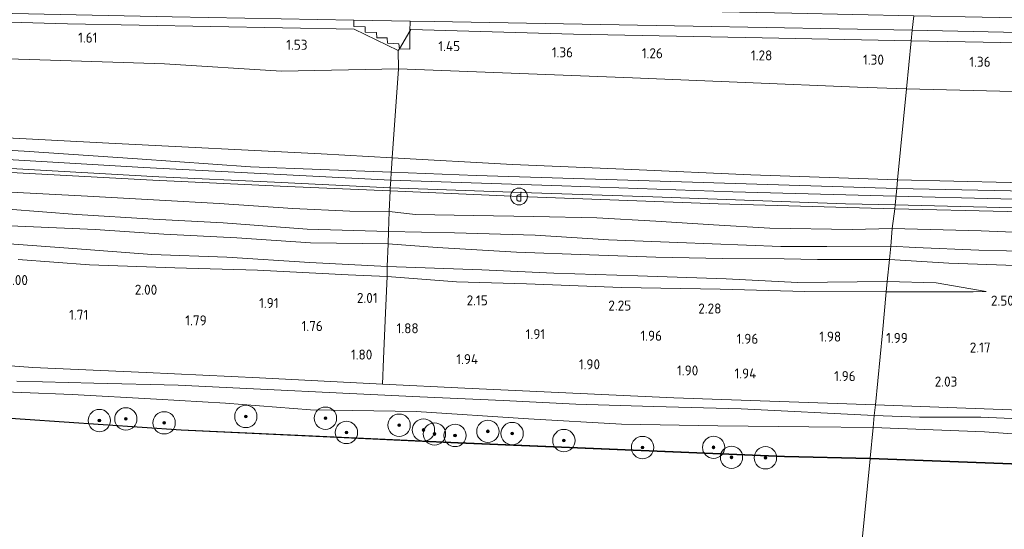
# Model space of a CAD drawing. Extents: x 126429 to 133038, y 413091 to 414846.
# Tile 193 of 256: x 130391 to 130567, y 413182 to 413273. Entities that reach past the tile are written whole.
import ezdxf
from ezdxf.enums import TextEntityAlignment as Align
from ezdxf.lldxf.tags import DXFTag

# ---------------------------------------------------------------- set-up
doc = ezdxf.new("R2010")
doc.units = 0
for name, color, linetype, lineweight in [('B-ME-BC-BETONVORM-GV', 50, 'Continuous', 18), ('B-ME-GR-BOOM-S', 90, 'Continuous', 25), ('B-ME-GR-GRAS-GV', 60, 'Continuous', 13), ('B-ME-GR-MOERAS-GV', 120, 'Continuous', 13), ('B-ME-GW-TALUD_KRUIN-G', 90, 'Continuous', 18), ('B-ME-GW-TALUD_TEEN-G', 90, 'Continuous', 18), ('B-ME-IE-MEUBILAIR_DIJKPAAL-S', 7, 'Continuous', 25), ('B-ME-IE-TERREINAFSCHEIDING_DOORGANG-G', 210, 'Continuous', 18), ('B-ME-IE-TERREINAFSCHEIDING_KUNSTMATIG_HEKWERK-G', 20, 'IE-TERREINAFSCHEIDING-KUNSTMATIG', 18), ('B-ME-OB-BESCHOEIING-GV', 7, 'Continuous', 18), ('B-ME-OB-OEVERVOORZIENING-G', 7, 'Continuous', 18), ('B-ME-OG-HOOGTEPUNT-S', 7, 'Continuous', 25), ('B-ME-OG-WATER_KANAAL-GV', 120, 'Continuous', 18), ('B-ME-VH-VERHARDING_ASFALT-GV', 252, 'Continuous', 18), ('B-ME-VH-VERHARDING_HALFVERHARDING-GV', 252, 'Continuous', 18), ('B-ME-WH-WINTERBED-G', 150, 'WH-WINTERBED', 18)]:
    doc.layers.add(name, color=color, linetype=linetype, lineweight=lineweight)
doc.styles.add('NLCS-ISO', font='NLCS-ISO.ttf')
doc.styles.add('NLCS-ISO-ANNOTATIVE-T18', font='NLCS-ISO.ttf', dxfattribs={"height": 1.8})
doc.styles.get("Standard").update_dxf_attribs({"font": 'arial.ttf'})
doc.linetypes.add('IE-TERREINAFSCHEIDING-KUNSTMATIG', pattern='A,4,[82,NLCS.SHX,S=0.75,R=90,X=0,Y=0],4,-2', length=10)
tags = doc.linetypes.add('WH-WINTERBED', pattern='A,6,-3.5,["WB",Standard,S=1.8,R=0,X=-1.5,Y=-0.9],-3.5,6,-3.5,6,-3.5,6,-3.5,6,-3.5', length=51).pattern_tags.tags
tags[6] = DXFTag(74, 10)

# ---------------------------------------------------------------- blocks, each defined once
blk = doc.blocks.new('SAL-HOOGTELABEL-SO')
at = {"color": 0, "linetype": 'ByBlock', "lineweight": -2, "style": 'NLCS-ISO-ANNOTATIVE-T18'}
blk.add_attdef('HOOGTE', text='', height=1.8, dxfattribs=at).set_placement((2.79, 0), align=Align.RIGHT)
blk = doc.blocks.new('SGR-BOOM_01-SO')
at = {"linetype": 'ByBlock', "lineweight": 18}
h = blk.add_hatch(color=0, dxfattribs=at)
h.dxf.hatch_style = 1
edge = h.paths.add_edge_path()
edge.add_arc((0, 0), 0.25, 0, 360)
at = {"color": 0, "linetype": 'ByBlock', "lineweight": 18}
for radius in [2, 0.25]:
    blk.add_circle((0, 0), radius, dxfattribs=at)
blk = doc.blocks.new('SIE-DIJKPAAL-SO')
at = {"color": 0, "linetype": 'ByBlock', "lineweight": 18}
blk.add_circle((0, 0), 1.5, dxfattribs=at)
at = {"color": 0, "linetype": 'ByBlock', "lineweight": 18, "style": 'NLCS-ISO'}
blk.add_text('d', height=1.8, dxfattribs=at).set_placement((0, 0), align=Align.MIDDLE_CENTER)

msp = doc.modelspace()

# ---------------------------------------------------------------- linework, layer by layer
at = {"layer": 'B-ME-BC-BETONVORM-GV'}
for points in [[(130460.553, 413271.336, 1.267), (130458.683, 413268.2, 1.379), (130458.599, 413269.092, 1.388), (130456.521, 413269.207, 1.384), (130456.466, 413270.138, 1.288), (130454.609, 413270.139, 1.292), (130454.572, 413271.126, 1.28), (130452.544, 413271.163, 1.28), (130452.558, 413272.121, 1.242), (130450.494, 413272.174, 1.238), (130450.493, 413273.333, 1.093), (130460.606, 413273.148, 1.074)], [(130460.553, 413271.336, 1.267), (130460.529, 413268.108, 1.361), (130458.683, 413268.2, 1.379)]]:
    msp.add_polyline3d(points, close=True, dxfattribs=at)
at = {"layer": 'B-ME-GR-GRAS-GV'}
for points in [[(130416.569, 413265.472, 1.737), (130437.515, 413264.179, 1.692), (130458.532, 413264.599, 1.647), (130457.366, 413248.639, 5.906), (130444.629, 413249.349, 5.94), (130406.564, 413251.275, 6.07), (130385.966, 413252.325, 5.965), (130365.368, 413253.375, 5.859), (130343.674, 413254.477, 5.867), (130321.981, 413255.579, 5.875), (130296.161, 413257.312, 5.883), (130270.341, 413259.045, 5.89), (130244.424, 413261.123, 5.907), (130218.507, 413263.201, 5.924), (130213.053, 413263.556, 5.927), (130214.222, 413276.051, 2.154), (130214.25, 413276.708, 2.102), (130248.013, 413274.356, 2.043), (130287.429, 413272.289, 1.959), (130309.873, 413270.835, 1.911), (130332.318, 413269.382, 1.863), (130354.009, 413267.55, 1.831), (130375.058, 413266.798, 1.798), (130396.111, 413266.167, 1.768)], [(130511.354, 413272.263, 1.058), (130550.676, 413271.554, 1.091), (130550.484, 413269.603, 1.203), (130523.749, 413270.122, 1.138), (130489.895, 413270.791, 1.292), (130460.72, 413271.615, 1.257), (130460.553, 413271.336, 1.267), (130460.606, 413273.148, 1.074), (130464.894, 413273.069, 1.065), (130488.124, 413272.666, 1.062)], [(130550.484, 413269.603, 1.203), (130549.639, 413261.012, 1.629), (130540.856, 413261.325, 1.637), (130520.686, 413262.146, 1.624), (130500.517, 413262.967, 1.61), (130463.188, 413264.39, 1.637), (130458.532, 413264.599, 1.647), (130458.472, 413267.848, 1.391), (130458.683, 413268.2, 1.379), (130460.529, 413268.108, 1.361), (130460.553, 413271.336, 1.267), (130460.72, 413271.615, 1.257), (130489.895, 413270.791, 1.292), (130523.749, 413270.122, 1.138)], [(130712.81, 413263.506, 1.713), (130712.616, 413263.222, 1.748), (130703.679, 413266.818, 1.378), (130682.185, 413267.221, 1.379), (130660.692, 413267.624, 1.38), (130637.464, 413268.044, 1.381), (130614.237, 413268.465, 1.382), (130579.443, 413269.103, 1.292), (130550.484, 413269.603, 1.203), (130550.676, 413271.554, 1.091), (130575.211, 413270.971, 1.092), (130599.747, 413270.389, 1.093), (130626.65, 413269.902, 1.103), (130653.554, 413269.415, 1.113), (130679.048, 413268.784, 1.132), (130704.542, 413268.154, 1.151), (130704.484, 413267.347, 1.315), (130706.542, 413267.286, 1.317), (130706.518, 413266.327, 1.449), (130708.572, 413266.219, 1.471), (130708.525, 413265.262, 1.555), (130710.581, 413265.178, 1.553), (130710.518, 413264.293, 1.627), (130712.718, 413264.242, 1.627)], [(130549.639, 413261.012, 1.629), (130548.03, 413244.669, 6.024), (130521.738, 413245.58, 5.986), (130500.365, 413246.508, 5.917), (130478.992, 413247.436, 5.848), (130457.366, 413248.639, 5.906), (130458.532, 413264.599, 1.647), (130463.188, 413264.39, 1.637), (130500.517, 413262.967, 1.61), (130520.686, 413262.146, 1.624), (130540.856, 413261.325, 1.637)], [(130710.258, 413240.813, 5.897), (130711.59, 413240.284, 6.041), (130681.021, 413241.188, 5.979), (130649.151, 413242.22, 5.979), (130609.493, 413243.005, 6.009), (130588.862, 413243.593, 6.013), (130568.231, 413244.182, 6.017), (130548.03, 413244.669, 6.024), (130549.639, 413261.012, 1.629), (130587.842, 413260.032, 1.664), (130591.981, 413259.981, 1.91), (130599.585, 413259.182, 2.216), (130609.461, 413257.735, 2.498), (130617.988, 413254.457, 3.206), (130629.687, 413252.271, 3.574), (130641.186, 413249.754, 3.842), (130653.75, 413248.018, 4.226), (130666.101, 413246.568, 4.528), (130678.409, 413245.531, 4.751), (130691.399, 413244.494, 5.1), (130700.877, 413243.701, 5.361), (130703.724, 413242.836, 5.579), (130706.121, 413242.156, 5.693), (130708.459, 413241.364, 5.801)], [(130457.048, 413243.24, 5.917), (130457.004, 413242.69, 6.138), (130438.561, 413243.483, 6.143), (130414.46, 413244.618, 6.132), (130393.427, 413245.755, 6.132), (130372.394, 413246.892, 6.132), (130349.007, 413248.202, 6.132), (130325.62, 413249.513, 6.132), (130304.766, 413250.708, 6.13), (130283.912, 413251.903, 6.128), (130244.667, 413254.6, 6.12), (130213.786, 413257.2, 6.097), (130212.417, 413257.314, 6.097), (130212.497, 413257.969, 6.028), (130226.283, 413256.729, 6.036), (130264.87, 413253.722, 6.032), (130287.247, 413252.41, 6.024), (130309.625, 413251.099, 6.016), (130340.292, 413249.422, 5.997), (130370.96, 413247.746, 5.978), (130393.237, 413246.49, 5.996), (130415.515, 413245.234, 6.013), (130436.281, 413244.237, 5.965)], [(130548.03, 413244.669, 6.024), (130547.881, 413243.154, 6.109), (130520.874, 413243.981, 6.107), (130493.867, 413244.808, 6.105), (130472.478, 413245.464, 6.047), (130457.216, 413246.049, 6.064), (130457.262, 413246.657, 5.909), (130457.366, 413248.639, 5.906), (130478.992, 413247.436, 5.848), (130500.365, 413246.508, 5.917), (130521.738, 413245.58, 5.986)], [(130547.093, 413235.929, 4.813), (130539.909, 413235.767, 4.663), (130525.133, 413236.007, 4.601), (130515.015, 413236.593, 4.926), (130504.674, 413237.285, 4.901), (130494.115, 413237.843, 4.976), (130482.776, 413238.082, 5.013), (130471.964, 413238.255, 4.876), (130461.596, 413238.479, 4.663), (130456.853, 413238.978, 4.788), (130457.004, 413242.69, 6.138), (130480.238, 413241.691, 6.132), (130515.876, 413240.403, 6.147), (130547.519, 413239.483, 6.085)], [(130547.587, 413240.17, 6.032), (130547.519, 413239.483, 6.085), (130515.876, 413240.403, 6.147), (130480.238, 413241.691, 6.132), (130457.004, 413242.69, 6.138), (130457.048, 413243.24, 5.917), (130480.589, 413242.423, 5.942), (130504.13, 413241.606, 5.967), (130538.698, 413240.37, 6.001)], [(130713.093, 413235.822, 6.014), (130713.109, 413234.798, 6.021), (130691.484, 413235.34, 6.023), (130670.502, 413235.822, 6.04), (130649.521, 413236.304, 6.057), (130615.965, 413237.125, 6.141), (130587.909, 413238.534, 6.173), (130567.714, 413239.008, 6.129), (130547.519, 413239.483, 6.085), (130547.587, 413240.17, 6.032), (130578.067, 413239.41, 6.076), (130602.125, 413238.85, 6.04), (130626.184, 413238.29, 6.004), (130648.509, 413237.875, 5.996), (130670.834, 413237.461, 5.988), (130691.96, 413236.894, 6.003), (130713.086, 413236.328, 6.018)], [(130525.133, 413236.007, 4.601), (130539.909, 413235.767, 4.663), (130547.093, 413235.929, 4.813), (130546.847, 413232.808, 4.614), (130535.37, 413232.71, 4.689), (130527.09, 413232.695, 4.288), (130508.652, 413233.466, 4.563), (130496.167, 413233.915, 4.613), (130483.038, 413234.759, 4.676), (130468.548, 413235.202, 4.563), (130456.754, 413235.39, 4.363), (130456.853, 413238.978, 4.788), (130461.596, 413238.479, 4.663), (130471.964, 413238.255, 4.876), (130482.776, 413238.082, 5.013), (130494.115, 413237.843, 4.976), (130504.674, 413237.285, 4.901), (130515.015, 413236.593, 4.926)], [(130508.652, 413233.466, 4.563), (130527.09, 413232.695, 4.288), (130535.37, 413232.71, 4.689), (130546.847, 413232.808, 4.614), (130546.615, 413230.406, 3.526), (130533.703, 413230.409, 3.664), (130527.686, 413230.526, 3.488), (130516.651, 413230.545, 3.626), (130504.664, 413230.781, 3.463), (130492.771, 413231.233, 3.576), (130479.694, 413231.735, 3.601), (130465.487, 413232.537, 3.538), (130456.658, 413233.173, 3.613), (130456.754, 413235.39, 4.363), (130468.548, 413235.202, 4.563), (130483.038, 413234.759, 4.676), (130496.167, 413233.915, 4.613)], [(130546.167, 413226.461, 3.235), (130530.099, 413226.286, 3.101), (130517.278, 413226.91, 3.188), (130501.437, 413227.479, 3.188), (130486.401, 413227.94, 3.163), (130473.44, 413228.555, 3.188), (130456.515, 413229.123, 3.051), (130456.658, 413233.173, 3.613), (130465.487, 413232.537, 3.538), (130479.694, 413231.735, 3.601), (130492.771, 413231.233, 3.576), (130504.664, 413230.781, 3.463), (130516.651, 413230.545, 3.626), (130527.686, 413230.526, 3.488), (130533.703, 413230.409, 3.664), (130546.615, 413230.406, 3.526)], [(130517.278, 413226.91, 3.188), (130530.099, 413226.286, 3.101), (130546.167, 413226.461, 3.235), (130545.972, 413224.608, 2.801), (130531.416, 413224.627, 2.501), (130516.197, 413225.057, 2.526), (130498.494, 413225.362, 2.501), (130481.484, 413226.003, 2.513), (130468.898, 413226.373, 2.526), (130456.466, 413227.356, 2.513), (130456.515, 413229.123, 3.051), (130473.44, 413228.555, 3.188), (130486.401, 413227.94, 3.163), (130501.437, 413227.479, 3.188)], [(130545.331, 413217.251, 2.063), (130544.058, 413204.32, 1.886), (130507.886, 413205.602, 1.829), (130470.433, 413207.326, 1.782), (130455.626, 413208.061, 1.764), (130455.839, 413212.577, 1.821), (130456.167, 413220.841, 1.884), (130456.466, 413227.356, 2.513), (130468.898, 413226.373, 2.526), (130481.484, 413226.003, 2.513), (130498.494, 413225.362, 2.501), (130516.197, 413225.057, 2.526), (130531.416, 413224.627, 2.501), (130545.972, 413224.608, 2.801)], [(130561.569, 413224.62, 2.813), (130545.972, 413224.608, 2.801), (130546.167, 413226.461, 3.235), (130554.934, 413226.226, 3.16), (130563.939, 413224.633, 2.828)], [(130608.612, 413200.495, 1.387), (130614.785, 413199.328, 1.369), (130607.167, 413199.378, 1.458), (130603.975, 413199.818, 1.82), (130597.86, 413200.259, 1.933), (130579.697, 413201.387, 1.895), (130562.956, 413202.098, 1.933), (130551.995, 413202.12, 1.77), (130543.858, 413202.425, 1.733), (130544.058, 413204.32, 1.886), (130578.176, 413203.047, 2.078), (130602.747, 413201.486, 1.968), (130605.177, 413201.074, 2.029)], [(130713.903, 413197.043, 1.344), (130713.881, 413194.183, 0.914), (130700.942, 413194.215, 0.814), (130686.5, 413194.577, 0.827), (130676.794, 413194.614, 0.814), (130658.876, 413194.704, 0.839), (130631.001, 413196.261, 1.039), (130611.808, 413196.352, 0.964), (130599.604, 413197.213, 1.077), (130586.974, 413197.798, 1.247), (130563.625, 413199.488, 1.314), (130543.658, 413200.256, 1.15), (130543.858, 413202.425, 1.733), (130551.995, 413202.12, 1.77), (130562.956, 413202.098, 1.933), (130579.697, 413201.387, 1.895), (130597.86, 413200.259, 1.933), (130603.975, 413199.818, 1.82), (130607.167, 413199.378, 1.458), (130614.785, 413199.328, 1.369), (130636.679, 413198.592, 1.336), (130658.574, 413197.856, 1.303), (130688.762, 413197.13, 1.161)]]:
    msp.add_polyline3d(points, close=True, dxfattribs=at)
for points in [[(130377.801, 413274.737, 1.207), (130397.863, 413274.333, 1.181), (130417.926, 413273.93, 1.154), (130450.493, 413273.333, 1.093), (130450.494, 413272.174, 1.238), (130452.558, 413272.121, 1.242), (130452.544, 413271.163, 1.28), (130454.572, 413271.126, 1.28), (130454.609, 413270.139, 1.292), (130456.466, 413270.138, 1.288), (130456.521, 413269.207, 1.384), (130458.599, 413269.092, 1.388), (130458.683, 413268.2, 1.379), (130458.472, 413267.848, 1.391), (130450.544, 413271.707, 1.219), (130424.835, 413272.184, 1.29), (130399.127, 413272.662, 1.361), (130376.22, 413273.332, 1.38)], [(130376.22, 413273.332, 1.38), (130399.127, 413272.662, 1.361), (130424.835, 413272.184, 1.29), (130450.544, 413271.707, 1.219), (130458.472, 413267.848, 1.391), (130458.532, 413264.599, 1.647), (130437.515, 413264.179, 1.692), (130416.569, 413265.472, 1.737), (130396.111, 413266.167, 1.768), (130375.058, 413266.798, 1.798)], [(130587.842, 413260.032, 1.664), (130549.639, 413261.012, 1.629), (130550.484, 413269.603, 1.203), (130579.443, 413269.103, 1.292)], [(130385.966, 413252.325, 5.965), (130406.564, 413251.275, 6.07), (130444.629, 413249.349, 5.94), (130457.366, 413248.639, 5.906), (130457.262, 413246.657, 5.909), (130457.216, 413246.049, 6.064), (130431.976, 413247.017, 6.093), (130411.693, 413248.431, 6.074), (130391.41, 413249.845, 6.055), (130369.009, 413251.086, 6.005)], [(130372.394, 413246.892, 6.132), (130393.427, 413245.755, 6.132), (130414.46, 413244.618, 6.132), (130438.561, 413243.483, 6.143), (130457.004, 413242.69, 6.138), (130456.853, 413238.978, 4.788), (130449.764, 413239.041, 4.826), (130439.586, 413239.526, 4.888), (130426.356, 413240.463, 4.851), (130415.678, 413241.046, 4.951), (130402.741, 413241.728, 5.026), (130387.84, 413242.507, 4.838)], [(130574.104, 413242.559, 6.106), (130547.881, 413243.154, 6.109), (130548.03, 413244.669, 6.024), (130568.231, 413244.182, 6.017)], [(130387.84, 413242.507, 4.838), (130402.741, 413241.728, 5.026), (130415.678, 413241.046, 4.951), (130426.356, 413240.463, 4.851), (130439.586, 413239.526, 4.888), (130449.764, 413239.041, 4.826), (130456.853, 413238.978, 4.788), (130456.754, 413235.39, 4.363), (130442.15, 413235.835, 4.501), (130427.055, 413236.946, 4.501), (130414.516, 413237.623, 4.501), (130400.852, 413238.464, 4.501), (130388.498, 413239.4, 4.513)], [(130388.498, 413239.4, 4.513), (130400.852, 413238.464, 4.501), (130414.516, 413237.623, 4.501), (130427.055, 413236.946, 4.501), (130442.15, 413235.835, 4.501), (130456.754, 413235.39, 4.363), (130456.658, 413233.173, 3.613), (130442.741, 413233.354, 3.538), (130429.525, 413234.268, 3.538), (130416.404, 413234.919, 3.401), (130404.132, 413235.744, 3.463), (130391.694, 413236.328, 3.401), (130378.515, 413236.866, 3.376)], [(130580.465, 413234.795, 4.838), (130563.027, 413235.537, 4.838), (130547.093, 413235.929, 4.813), (130547.519, 413239.483, 6.085), (130567.714, 413239.008, 6.129)], [(130378.515, 413236.866, 3.376), (130391.694, 413236.328, 3.401), (130404.132, 413235.744, 3.463), (130416.404, 413234.919, 3.401), (130429.525, 413234.268, 3.538), (130442.741, 413233.354, 3.538), (130456.658, 413233.173, 3.613), (130456.515, 413229.123, 3.051), (130442.61, 413229.876, 3.163), (130427.706, 413230.825, 3.201), (130414.254, 413231.287, 3.176), (130399.31, 413232.406, 3.176), (130383.771, 413233.558, 3.138)], [(130572.547, 413231.827, 4.514), (130562.581, 413232.09, 4.526), (130551.201, 413232.515, 4.726), (130546.847, 413232.808, 4.614), (130547.093, 413235.929, 4.813), (130563.027, 413235.537, 4.838), (130580.465, 413234.795, 4.838)], [(130383.771, 413233.558, 3.138), (130399.31, 413232.406, 3.176), (130414.254, 413231.287, 3.176), (130427.706, 413230.825, 3.201), (130442.61, 413229.876, 3.163), (130456.515, 413229.123, 3.051), (130456.466, 413227.356, 2.513), (130449.488, 413227.628, 2.538), (130433.251, 413228.471, 2.463), (130418.407, 413228.884, 2.351), (130403.088, 413229.406, 2.288), (130390.28, 413230.406, 2.263)], [(130572.613, 413229.201, 3.414), (130557.245, 413229.724, 3.401), (130546.615, 413230.406, 3.526), (130546.847, 413232.808, 4.614), (130551.201, 413232.515, 4.726), (130562.581, 413232.09, 4.526), (130572.547, 413231.827, 4.514)], [(130390.28, 413230.406, 2.263), (130403.088, 413229.406, 2.288), (130418.407, 413228.884, 2.351), (130433.251, 413228.471, 2.463), (130449.488, 413227.628, 2.538), (130456.466, 413227.356, 2.513), (130456.167, 413220.841, 1.884), (130455.839, 413212.577, 1.821), (130455.626, 413208.061, 1.764), (130433.58, 413209.156, 1.737), (130413.252, 413210.098, 1.693), (130392.925, 413211.041, 1.648), (130354.321, 413213.918, 1.71)], [(130578.176, 413203.047, 2.078), (130544.058, 413204.32, 1.886), (130545.331, 413217.251, 2.063), (130545.972, 413224.608, 2.801), (130561.569, 413224.62, 2.813), (130563.939, 413224.633, 2.828), (130554.934, 413226.226, 3.16), (130546.167, 413226.461, 3.235), (130546.615, 413230.406, 3.526), (130557.245, 413229.724, 3.401), (130572.613, 413229.201, 3.414)], [(130354.321, 413213.918, 1.71), (130392.925, 413211.041, 1.648), (130413.252, 413210.098, 1.693), (130433.58, 413209.156, 1.737), (130455.626, 413208.061, 1.764), (130470.433, 413207.326, 1.782), (130507.886, 413205.602, 1.829), (130544.058, 413204.32, 1.886), (130543.858, 413202.425, 1.733), (130519.959, 413203.636, 1.87), (130504.229, 413204.016, 1.708), (130490.319, 413204.426, 1.745), (130477.303, 413205.099, 1.57), (130462.339, 413205.764, 1.57), (130449.764, 413206.339, 1.545), (130432.535, 413207.185, 1.508), (130419.017, 413207.841, 1.458), (130403.903, 413208.236, 1.47), (130390.084, 413208.578, 1.433)], [(130390.084, 413208.578, 1.433), (130403.903, 413208.236, 1.47), (130419.017, 413207.841, 1.458), (130432.535, 413207.185, 1.508), (130449.764, 413206.339, 1.545), (130462.339, 413205.764, 1.57), (130477.303, 413205.099, 1.57), (130490.319, 413204.426, 1.745), (130504.229, 413204.016, 1.708), (130519.959, 413203.636, 1.87), (130543.858, 413202.425, 1.733), (130543.658, 413200.256, 1.15), (130532.128, 413200.362, 1.163), (130515.79, 413200.534, 1.038), (130498.531, 413200.856, 1.05), (130481.868, 413201.835, 1.013), (130461.663, 413203.11, 1), (130442.732, 413203.442, 1), (130427.513, 413204.635, 1.013), (130415.099, 413205.344, 0.975), (130399.966, 413206.183, 0.988), (130381.881, 413206.869, 0.95)]]:
    msp.add_polyline3d(points, dxfattribs=at)
at = {"layer": 'B-ME-GR-MOERAS-GV'}
for points in [[(130381.881, 413206.869, 0.95), (130399.966, 413206.183, 0.988), (130415.099, 413205.344, 0.975), (130427.513, 413204.635, 1.013), (130442.732, 413203.442, 1), (130461.663, 413203.11, 1), (130481.868, 413201.835, 1.013), (130498.531, 413200.856, 1.05), (130515.79, 413200.534, 1.038), (130532.128, 413200.362, 1.163), (130543.658, 413200.256, 1.15), (130543.1147, 413194.767, 0.709), (130527.746, 413195.097, 0.705), (130469.198, 413197.563, 0.705), (130419.536, 413199.86, 0.705), (130377.537, 413202.732, 0.701)], [(130746.361, 413189.312, 0.737), (130739.562, 413189.3575, 0.737), (130706.488, 413189.579, 0.733), (130662.871, 413190.658, 0.713), (130621.627, 413192.021, 0.713), (130586.7856, 413193.1362, 0.7462), (130579.608, 413193.366, 0.753), (130543.1147, 413194.767, 0.709), (130543.658, 413200.256, 1.15), (130563.625, 413199.488, 1.314), (130586.974, 413197.798, 1.247), (130599.604, 413197.213, 1.077), (130611.808, 413196.352, 0.964), (130631.001, 413196.261, 1.039), (130658.876, 413194.704, 0.839), (130676.794, 413194.614, 0.814), (130686.5, 413194.577, 0.827), (130700.942, 413194.215, 0.814), (130713.881, 413194.183, 0.914), (130718.993, 413194.358, 0.889), (130731.52, 413194.149, 0.939), (130739.874, 413194.103, 0.891), (130742.347, 413194.089, 0.877)]]:
    msp.add_polyline3d(points, dxfattribs=at)
at = {"layer": 'B-ME-GW-TALUD_KRUIN-G'}
for points in [[(130189.944, 413265.059, 5.938), (130213.053, 413263.556, 5.927), (130218.507, 413263.201, 5.924), (130244.424, 413261.123, 5.907), (130270.341, 413259.045, 5.89), (130296.161, 413257.312, 5.883), (130321.981, 413255.579, 5.875), (130343.674, 413254.477, 5.867), (130365.368, 413253.375, 5.859), (130385.966, 413252.325, 5.965), (130406.564, 413251.275, 6.07), (130444.629, 413249.349, 5.94), (130457.366, 413248.639, 5.906), (130478.992, 413247.436, 5.848), (130500.365, 413246.508, 5.917), (130521.738, 413245.58, 5.986), (130548.03, 413244.669, 6.024)], [(130547.519, 413239.483, 6.085), (130515.876, 413240.403, 6.147), (130480.238, 413241.691, 6.132), (130457.004, 413242.69, 6.138), (130438.561, 413243.483, 6.143), (130414.46, 413244.618, 6.132), (130393.427, 413245.755, 6.132), (130372.394, 413246.892, 6.132), (130349.007, 413248.202, 6.132), (130325.62, 413249.513, 6.132), (130304.766, 413250.708, 6.13), (130283.912, 413251.903, 6.128), (130244.667, 413254.6, 6.12), (130213.786, 413257.2, 6.097), (130212.417, 413257.314, 6.097), (130207.47, 413257.727, 6.098)], [(130711.59, 413240.284, 6.041), (130681.021, 413241.188, 5.979), (130649.151, 413242.22, 5.979), (130609.493, 413243.005, 6.009), (130588.862, 413243.593, 6.013), (130568.231, 413244.182, 6.017), (130548.03, 413244.669, 6.024)], [(130388.498, 413239.4, 4.513), (130400.852, 413238.464, 4.501), (130414.516, 413237.623, 4.501), (130427.055, 413236.946, 4.501), (130442.15, 413235.835, 4.501), (130456.754, 413235.39, 4.363), (130468.548, 413235.202, 4.563), (130483.038, 413234.759, 4.676), (130496.167, 413233.915, 4.613), (130508.652, 413233.466, 4.563), (130527.09, 413232.695, 4.288), (130535.37, 413232.71, 4.689), (130546.847, 413232.808, 4.614)], [(130587.909, 413238.534, 6.173), (130567.714, 413239.008, 6.129), (130547.519, 413239.483, 6.085)], [(130383.771, 413233.558, 3.138), (130399.31, 413232.406, 3.176), (130414.254, 413231.287, 3.176), (130427.706, 413230.825, 3.201), (130442.61, 413229.876, 3.163), (130456.515, 413229.123, 3.051), (130473.44, 413228.555, 3.188), (130486.401, 413227.94, 3.163), (130501.437, 413227.479, 3.188), (130517.278, 413226.91, 3.188), (130530.099, 413226.286, 3.101), (130546.167, 413226.461, 3.235)], [(130546.847, 413232.808, 4.614), (130551.201, 413232.515, 4.726), (130562.581, 413232.09, 4.526), (130572.547, 413231.827, 4.514), (130585.172, 413231.225, 4.551), (130597.539, 413231.069, 4.539), (130609.314, 413230.635, 4.576), (130623.732, 413230.387, 4.626), (130634.624, 413230.339, 4.701), (130648.09, 413230.206, 4.714), (130660.992, 413230.062, 4.714), (130684.206, 413229.529, 4.839), (130701.19, 413228.945, 4.789), (130706.102, 413229.325, 4.901)], [(130563.939, 413224.633, 2.828), (130554.934, 413226.226, 3.16), (130546.167, 413226.461, 3.235)], [(130390.084, 413208.578, 1.433), (130403.903, 413208.236, 1.47), (130419.017, 413207.841, 1.458), (130432.535, 413207.185, 1.508), (130449.764, 413206.339, 1.545), (130462.339, 413205.764, 1.57), (130477.303, 413205.099, 1.57), (130490.319, 413204.426, 1.745), (130504.229, 413204.016, 1.708), (130519.959, 413203.636, 1.87), (130543.858, 413202.425, 1.733)], [(130614.785, 413199.328, 1.369), (130607.167, 413199.378, 1.458), (130603.975, 413199.818, 1.82), (130597.86, 413200.259, 1.933), (130579.697, 413201.387, 1.895), (130562.956, 413202.098, 1.933), (130551.995, 413202.12, 1.77), (130543.858, 413202.425, 1.733)]]:
    msp.add_polyline3d(points, dxfattribs=at)
at = {"layer": 'B-ME-GW-TALUD_TEEN-G'}
for points in [[(130549.639, 413261.012, 1.629), (130540.856, 413261.325, 1.637), (130520.686, 413262.146, 1.624), (130500.517, 413262.967, 1.61), (130463.188, 413264.39, 1.637), (130458.532, 413264.599, 1.647), (130437.515, 413264.179, 1.692), (130416.569, 413265.472, 1.737), (130396.111, 413266.167, 1.768), (130375.058, 413266.798, 1.798), (130354.009, 413267.55, 1.831), (130332.318, 413269.382, 1.863), (130309.873, 413270.835, 1.911), (130287.429, 413272.289, 1.959), (130248.013, 413274.356, 2.043), (130214.25, 413276.708, 2.102), (130204.135, 413276.216, 2.343)], [(130711.59, 413240.284, 6.041), (130710.258, 413240.813, 5.897), (130708.459, 413241.364, 5.801), (130706.121, 413242.156, 5.693), (130703.724, 413242.836, 5.579), (130700.877, 413243.701, 5.361), (130691.399, 413244.494, 5.1), (130678.409, 413245.531, 4.751), (130666.101, 413246.568, 4.528), (130653.75, 413248.018, 4.226), (130641.186, 413249.754, 3.842), (130629.687, 413252.271, 3.574), (130617.988, 413254.457, 3.206), (130609.461, 413257.735, 2.498), (130599.585, 413259.182, 2.216), (130591.981, 413259.981, 1.91), (130587.842, 413260.032, 1.664), (130549.639, 413261.012, 1.629)], [(130387.84, 413242.507, 4.838), (130402.741, 413241.728, 5.026), (130415.678, 413241.046, 4.951), (130426.356, 413240.463, 4.851), (130439.586, 413239.526, 4.888), (130449.764, 413239.041, 4.826), (130456.853, 413238.978, 4.788), (130461.596, 413238.479, 4.663), (130471.964, 413238.255, 4.876), (130482.776, 413238.082, 5.013), (130494.115, 413237.843, 4.976), (130504.674, 413237.285, 4.901), (130515.015, 413236.593, 4.926), (130525.133, 413236.007, 4.601), (130539.909, 413235.767, 4.663), (130547.093, 413235.929, 4.813)], [(130546.615, 413230.406, 3.526), (130533.703, 413230.409, 3.664), (130527.686, 413230.526, 3.488), (130516.651, 413230.545, 3.626), (130504.664, 413230.781, 3.463), (130492.771, 413231.233, 3.576), (130479.694, 413231.735, 3.601), (130465.487, 413232.537, 3.538), (130456.658, 413233.173, 3.613), (130442.741, 413233.354, 3.538), (130429.525, 413234.268, 3.538), (130416.404, 413234.919, 3.401), (130404.132, 413235.744, 3.463), (130391.694, 413236.328, 3.401), (130378.515, 413236.866, 3.376)], [(130547.093, 413235.929, 4.813), (130563.027, 413235.537, 4.838), (130580.465, 413234.795, 4.838), (130596.779, 413234.615, 4.838), (130610.721, 413234.49, 4.938), (130625.798, 413233.994, 4.951), (130637.296, 413233.95, 5.013), (130660.163, 413233.259, 4.814), (130670.548, 413233.268, 5.026), (130685.837, 413233.087, 5.001), (130701.168, 413232.699, 5.076), (130705.386, 413232.403, 5.076), (130706.013, 413231.345, 4.901), (130706.102, 413229.325, 4.901)], [(130545.972, 413224.608, 2.801), (130531.416, 413224.627, 2.501), (130516.197, 413225.057, 2.526), (130498.494, 413225.362, 2.501), (130481.484, 413226.003, 2.513), (130468.898, 413226.373, 2.526), (130456.466, 413227.356, 2.513), (130449.488, 413227.628, 2.538), (130433.251, 413228.471, 2.463), (130418.407, 413228.884, 2.351), (130403.088, 413229.406, 2.288), (130390.28, 413230.406, 2.263)], [(130546.615, 413230.406, 3.526), (130557.245, 413229.724, 3.401), (130572.613, 413229.201, 3.414), (130581.915, 413229.029, 3.614), (130593.806, 413228.559, 3.639), (130606.511, 413228.216, 3.551), (130622.322, 413227.963, 3.676), (130634.166, 413227.609, 3.564), (130646.178, 413227.367, 3.576), (130662.704, 413227.148, 3.489), (130689.063, 413226.258, 3.614), (130704.918, 413225.782, 3.564), (130705.524, 413224.941, 3.551), (130705.905, 413223.452, 3.414), (130705.612, 413221.983, 3.039)], [(130545.972, 413224.608, 2.801), (130561.569, 413224.62, 2.813), (130563.939, 413224.633, 2.828)], [(130543.658, 413200.256, 1.15), (130532.128, 413200.362, 1.163), (130515.79, 413200.534, 1.038), (130498.531, 413200.856, 1.05), (130481.868, 413201.835, 1.013), (130461.663, 413203.11, 1), (130442.732, 413203.442, 1), (130427.513, 413204.635, 1.013), (130415.099, 413205.344, 0.975), (130399.966, 413206.183, 0.988), (130381.881, 413206.869, 0.95)], [(130742.347, 413194.089, 0.877), (130739.874, 413194.103, 0.891), (130731.52, 413194.149, 0.939), (130718.993, 413194.358, 0.889), (130713.881, 413194.183, 0.914), (130700.942, 413194.215, 0.814), (130686.5, 413194.577, 0.827), (130676.794, 413194.614, 0.814), (130658.876, 413194.704, 0.839), (130631.001, 413196.261, 1.039), (130611.808, 413196.352, 0.964), (130599.604, 413197.213, 1.077), (130586.974, 413197.798, 1.247), (130563.625, 413199.488, 1.314), (130543.658, 413200.256, 1.15)]]:
    msp.add_polyline3d(points, dxfattribs=at)
at = {"layer": 'B-ME-IE-TERREINAFSCHEIDING_DOORGANG-G'}
for points in [[(130458.472, 413267.848, 1.391), (130458.683, 413268.2, 1.379), (130460.553, 413271.336, 1.267), (130460.72, 413271.615, 1.257)], [(130457.262, 413246.657, 5.909), (130457.216, 413246.049, 6.064), (130457.132, 413244.639, 5.99), (130457.048, 413243.24, 5.917), (130457.004, 413242.69, 6.138)], [(130455.839, 413212.577, 1.821), (130455.626, 413208.061, 1.764)]]:
    msp.add_polyline3d(points, dxfattribs=at)
at = {"layer": 'B-ME-IE-TERREINAFSCHEIDING_KUNSTMATIG_HEKWERK-G'}
for points in [[(130216.934, 413282.146, 1.503), (130251.924, 413279.597, 1.514), (130276.421, 413278.09, 1.555), (130300.919, 413276.584, 1.595), (130327.116, 413275.293, 1.497), (130353.313, 413274.003, 1.399), (130376.22, 413273.332, 1.38), (130399.127, 413272.662, 1.361), (130424.835, 413272.184, 1.29), (130450.544, 413271.707, 1.219), (130458.472, 413267.848, 1.391), (130458.532, 413264.599, 1.647), (130457.366, 413248.639, 5.906), (130457.262, 413246.657, 5.909)], [(130460.72, 413271.615, 1.257), (130489.895, 413270.791, 1.292), (130523.749, 413270.122, 1.138), (130550.484, 413269.603, 1.203)], [(130550.484, 413269.603, 1.203), (130579.443, 413269.103, 1.292), (130614.237, 413268.465, 1.382), (130637.464, 413268.044, 1.381), (130660.692, 413267.624, 1.38), (130682.185, 413267.221, 1.379), (130703.679, 413266.818, 1.378), (130712.616, 413263.222, 1.748), (130712.694, 413259.033, 2.437), (130712.936, 413246.128, 5.782), (130713.03, 413240.01, 6.093)], [(130455.839, 413212.577, 1.821), (130456.167, 413220.841, 1.884), (130456.466, 413227.356, 2.513), (130456.515, 413229.123, 3.051), (130456.658, 413233.173, 3.613), (130456.754, 413235.39, 4.363), (130456.853, 413238.978, 4.788), (130457.004, 413242.69, 6.138)], [(130205.654, 413232.043, 1.466), (130209.644, 413231.68, 1.483), (130208.719, 413226.234, 1.426), (130238.787, 413223.553, 1.472), (130275.476, 413220.409, 1.533), (130311.753, 413217.383, 1.737), (130333.037, 413215.65, 1.724), (130354.321, 413213.918, 1.71), (130392.925, 413211.041, 1.648), (130413.252, 413210.098, 1.693), (130433.58, 413209.156, 1.737), (130455.626, 413208.061, 1.764), (130470.433, 413207.326, 1.782), (130507.886, 413205.602, 1.829), (130544.058, 413204.32, 1.886)], [(130544.058, 413204.32, 1.886), (130578.176, 413203.047, 2.078), (130602.747, 413201.486, 1.968), (130605.177, 413201.074, 2.029), (130608.612, 413200.495, 1.387), (130614.785, 413199.328, 1.369)]]:
    msp.add_polyline3d(points, dxfattribs=at)
at = {"layer": 'B-ME-OB-BESCHOEIING-GV'}
msp.add_polyline3d([(130543.1147, 413194.767, 0.709), (130543.1049, 413194.6672, 0.7), (130527.743, 413194.997, 0.7), (130469.194, 413197.463, 0.7), (130419.53, 413199.76, 0.7), (130377.53, 413202.633, 0.7), (130322.328, 413207.082, 0.7), (130271.805, 413211.644, 0.7), (130209.304, 413217.047, 0.7), (130185.452, 413219.2042, 0.7), (130185.4619, 413219.3037, 0.778), (130187.53, 413219.117, 0.76), (130209.313, 413217.146, 0.728), (130271.814, 413211.744, 0.705), (130322.337, 413207.181, 0.709), (130377.537, 413202.732, 0.701), (130419.536, 413199.86, 0.705), (130469.198, 413197.563, 0.705), (130527.746, 413195.097, 0.705)], close=True, dxfattribs=at)
msp.add_polyline3d([(130746.36, 413189.212, 0.7), (130706.417, 413189.481, 0.7), (130662.823, 413190.56, 0.7), (130621.624, 413191.921, 0.7), (130579.604, 413193.266, 0.7), (130543.1049, 413194.6672, 0.7), (130543.1147, 413194.767, 0.709), (130579.608, 413193.366, 0.753), (130586.7856, 413193.1362, 0.7462), (130621.627, 413192.021, 0.713), (130662.871, 413190.658, 0.713), (130706.488, 413189.579, 0.733), (130739.562, 413189.3575, 0.737), (130746.361, 413189.312, 0.737)], dxfattribs=at)
at = {"layer": 'B-ME-OB-OEVERVOORZIENING-G'}
for points in [[(130185.452, 413219.2042, 0.7), (130209.304, 413217.047, 0.7), (130271.805, 413211.644, 0.7), (130322.328, 413207.082, 0.7), (130377.53, 413202.633, 0.7), (130419.53, 413199.76, 0.7), (130469.194, 413197.463, 0.7), (130527.743, 413194.997, 0.7), (130543.1049, 413194.6672, 0.7)], [(130918.5371, 413186.5743, 0.7), (130906.497, 413187.354, 0.7), (130890.302, 413188.446, 0.7), (130886.877, 413188.641, 0.7), (130885.026, 413188.635, 0.7), (130853.81, 413188.687, 0.7), (130828.219, 413188.678, 0.7), (130792.583, 413188.863, 0.7), (130772.41, 413188.867, 0.7), (130746.36, 413189.212, 0.7), (130706.417, 413189.481, 0.7), (130662.823, 413190.56, 0.7), (130621.624, 413191.921, 0.7), (130579.604, 413193.266, 0.7), (130543.1049, 413194.6672, 0.7)]]:
    msp.add_polyline3d(points, dxfattribs=at)
at = {"layer": 'B-ME-OG-WATER_KANAAL-GV'}
for points in [[(130377.53, 413202.633, 0.7), (130419.53, 413199.76, 0.7), (130469.194, 413197.463, 0.7), (130527.743, 413194.997, 0.7), (130543.1049, 413194.6672, 0.7), (130539.6442, 413159.5479, 0.7), (130498.74, 413161.427, 0.7), (130438.629, 413164.413, 0.7), (130389.093, 413167.352, 0.7)], [(130765.734, 413154.75, 0.7), (130725.062, 413155.006, 0.7), (130725.062, 413154.791, 0.7), (130726.078, 413154.8, 0.7), (130726.052, 413154.369, 0.7), (130725.684, 413154.36, 0.7), (130725.054, 413154.444, 0.7), (130724.255, 413154.729, 0.7), (130723.749, 413154.996, 0.7), (130679.83, 413155.868, 0.7), (130641.473, 413156.526, 0.7), (130602.41, 413157.734, 0.7), (130539.6442, 413159.5479, 0.7), (130543.1049, 413194.6672, 0.7), (130579.604, 413193.266, 0.7), (130621.624, 413191.921, 0.7), (130662.823, 413190.56, 0.7), (130706.417, 413189.481, 0.7), (130746.36, 413189.212, 0.7)]]:
    msp.add_polyline3d(points, dxfattribs=at)
at = {"layer": 'B-ME-VH-VERHARDING_ASFALT-GV'}
for points in [[(130378.007, 413277.538, 1.265), (130399.168, 413277.061, 1.248), (130420.33, 413276.584, 1.23), (130442.292, 413276.238, 1.077), (130464.254, 413275.892, 0.923), (130485.732, 413275.447, 0.935), (130507.211, 413275.002, 0.947), (130529.068, 413274.547, 1.019), (130550.926, 413274.092, 1.091), (130550.676, 413271.554, 1.091), (130511.354, 413272.263, 1.058), (130488.124, 413272.666, 1.062), (130464.894, 413273.069, 1.065), (130460.606, 413273.148, 1.074), (130450.493, 413273.333, 1.093), (130417.926, 413273.93, 1.154), (130397.863, 413274.333, 1.181), (130377.801, 413274.737, 1.207)], [(130751.655, 413267.319, 1.127), (130715.983, 413268.09, 1.153), (130715.53, 413268.017, 1.153), (130715.08, 413267.732, 1.153), (130714.581, 413267.195, 1.153), (130714.6, 413268.107, 1.153), (130704.563, 413268.363, 1.151), (130704.542, 413268.154, 1.151), (130679.048, 413268.784, 1.132), (130653.554, 413269.415, 1.113), (130626.65, 413269.902, 1.103), (130599.747, 413270.389, 1.093), (130575.211, 413270.971, 1.092), (130550.676, 413271.554, 1.091), (130550.926, 413274.092, 1.091), (130575.483, 413273.616, 1.065), (130600.041, 413273.141, 1.039), (130622.577, 413272.73, 1.037), (130645.114, 413272.319, 1.035), (130672.57, 413271.848, 1.035), (130700.027, 413271.377, 1.035), (130727.037, 413270.774, 1.026), (130754.047, 413270.171, 1.017)]]:
    msp.add_polyline3d(points, dxfattribs=at)
at = {"layer": 'B-ME-VH-VERHARDING_HALFVERHARDING-GV'}
msp.add_polyline3d([(130369.009, 413251.086, 6.005), (130391.41, 413249.845, 6.055), (130411.693, 413248.431, 6.074), (130431.976, 413247.017, 6.093), (130457.216, 413246.049, 6.064), (130457.132, 413244.639, 5.99), (130457.048, 413243.24, 5.917), (130436.281, 413244.237, 5.965), (130415.515, 413245.234, 6.013), (130393.237, 413246.49, 5.996), (130370.96, 413247.746, 5.978)], dxfattribs=at)
for points in [[(130547.881, 413243.154, 6.109), (130547.587, 413240.17, 6.032), (130538.698, 413240.37, 6.001), (130504.13, 413241.606, 5.967), (130480.589, 413242.423, 5.942), (130457.048, 413243.24, 5.917), (130457.132, 413244.639, 5.99), (130457.216, 413246.049, 6.064), (130472.478, 413245.464, 6.047), (130493.867, 413244.808, 6.105), (130520.874, 413243.981, 6.107)], [(130713.063, 413237.831, 5.988), (130713.086, 413236.328, 6.018), (130691.96, 413236.894, 6.003), (130670.834, 413237.461, 5.988), (130648.509, 413237.875, 5.996), (130626.184, 413238.29, 6.004), (130602.125, 413238.85, 6.04), (130578.067, 413239.41, 6.076), (130547.587, 413240.17, 6.032), (130547.881, 413243.154, 6.109), (130574.104, 413242.559, 6.106), (130600.327, 413241.964, 6.103), (130625.679, 413241.441, 6.052), (130651.031, 413240.918, 6.001), (130682.033, 413240.265, 6.047), (130713.036, 413239.613, 6.093)]]:
    msp.add_polyline3d(points, close=True, dxfattribs=at)
at = {"layer": 'B-ME-WH-WINTERBED-G'}
for points in [[(130547.743, 413241.753, 6.155), (130518.498, 413242.531, 6.155), (130487.815, 413243.585, 6.073), (130457.132, 413244.639, 5.99), (130412.805, 413246.865, 6.174), (130386.32, 413248.448, 6.155), (130359.836, 413250.031, 6.135), (130336.587, 413251.241, 6.114), (130313.338, 413252.452, 6.093), (130287.604, 413253.978, 6.067), (130261.87, 413255.505, 6.04), (130237.263, 413257.484, 6.044), (130212.657, 413259.464, 6.048), (130189.611, 413261.638, 6.032)], [(130926.143, 413238.363, 6.139), (130903.634, 413237.847, 6.098), (130881.126, 413237.332, 6.056), (130850.872, 413237.021, 6.026), (130820.618, 413236.71, 5.996), (130794.046, 413236.871, 5.992), (130767.474, 413237.032, 5.988), (130740.268, 413237.431, 5.988), (130713.063, 413237.831, 5.988), (130679.852, 413238.708, 5.969), (130651.446, 413239.268, 6.014), (130623.04, 413239.828, 6.058), (130585.391, 413240.791, 6.107), (130547.743, 413241.753, 6.155)]]:
    msp.add_polyline3d(points, dxfattribs=at)

# ---------------------------------------------------------------- block references
at = {"layer": 'B-ME-GR-BOOM-S'}
for p in [(130431.143, 413202.237, 0.7), (130445.417, 413201.925, 0.625), (130404.87, 413201.504, 0.912), (130409.618, 413201.798, 0.7), (130416.486, 413201.098, 0.7), (130458.639, 413200.668, 0.7), (130449.181, 413199.366, 0.7), (130463.003, 413199.813, 0.7), (130464.973, 413199.1, 0.7), (130468.659, 413198.837, 0.7), (130474.556, 413199.562, 0.7), (130478.898, 413199.17, 0.7), (130488.186, 413197.914, 0.7), (130502.296, 413196.669, 0.8), (130515.037, 413196.701, 0.7), (130518.246, 413194.914, 0.7), (130524.337, 413194.828, 0.7)]:
    msp.add_blockref('SGR-BOOM_01-SO', p, dxfattribs=at)
at = {"layer": 'B-ME-IE-MEUBILAIR_DIJKPAAL-S'}
msp.add_blockref('SIE-DIJKPAAL-SO', (130480.134, 413241.69, 6.133), dxfattribs=at)
at = {"layer": 'B-ME-OG-HOOGTEPUNT-S'}
for p, values in [((130401.736, 413269.289, 1.612), {'HOOGTE': '1.61'}), ((130439.413, 413267.998, 1.525), {'HOOGTE': '1.53'}), ((130466.785, 413267.762, 1.452), {'HOOGTE': '1.45'}), ((130487.04, 413266.653, 1.364), {'HOOGTE': '1.36'}), ((130503.15, 413266.487, 1.264), {'HOOGTE': '1.26'}), ((130522.774, 413266.095, 1.276), {'HOOGTE': '1.28'}), ((130542.804, 413265.331, 1.302), {'HOOGTE': '1.30'}), ((130561.937, 413264.956, 1.364), {'HOOGTE': '1.36'}), ((130389.267, 413225.803, 2.002), {'HOOGTE': '2.00'}), ((130412.459, 413224.076, 2.002), {'HOOGTE': '2.00'}), ((130434.217, 413221.681, 1.914), {'HOOGTE': '1.91'}), ((130451.984, 413222.602, 2.014), {'HOOGTE': '2.01'}), ((130471.745, 413222.162, 2.152), {'HOOGTE': '2.15'}), ((130566.097, 413222.119, 2.502), {'HOOGTE': '2.50'}), ((130497.471, 413221.237, 2.252), {'HOOGTE': '2.25'}), ((130513.645, 413220.704, 2.276), {'HOOGTE': '2.28'}), ((130400.081, 413219.565, 1.707), {'HOOGTE': '1.71'}), ((130421.329, 413218.57, 1.794), {'HOOGTE': '1.79'}), ((130442.154, 413217.568, 1.757), {'HOOGTE': '1.76'}), ((130459.344, 413217.16, 1.882), {'HOOGTE': '1.88'}), ((130482.042, 413216.102, 1.907), {'HOOGTE': '1.91'}), ((130503.002, 413215.818, 1.957), {'HOOGTE': '1.96'}), ((130520.259, 413215.272, 1.957), {'HOOGTE': '1.96'}), ((130535.13, 413215.669, 1.982), {'HOOGTE': '1.98'}), ((130547.082, 413215.424, 1.994), {'HOOGTE': '1.99'}), ((130561.929, 413213.704, 2.169), {'HOOGTE': '2.17'}), ((130451.036, 413212.44, 1.802), {'HOOGTE': '1.80'}), ((130470.015, 413211.621, 1.939), {'HOOGTE': '1.94'}), ((130491.882, 413210.698, 1.902), {'HOOGTE': '1.90'}), ((130509.499, 413209.588, 1.902), {'HOOGTE': '1.90'}), ((130519.917, 413209.048, 1.939), {'HOOGTE': '1.94'}), ((130537.736, 413208.575, 1.964), {'HOOGTE': '1.96'}), ((130555.971, 413207.594, 2.026), {'HOOGTE': '2.03'})]:
    msp.add_blockref('SAL-HOOGTELABEL-SO', p, dxfattribs=at).add_auto_attribs(values)

doc.saveas('drawing.dxf')
